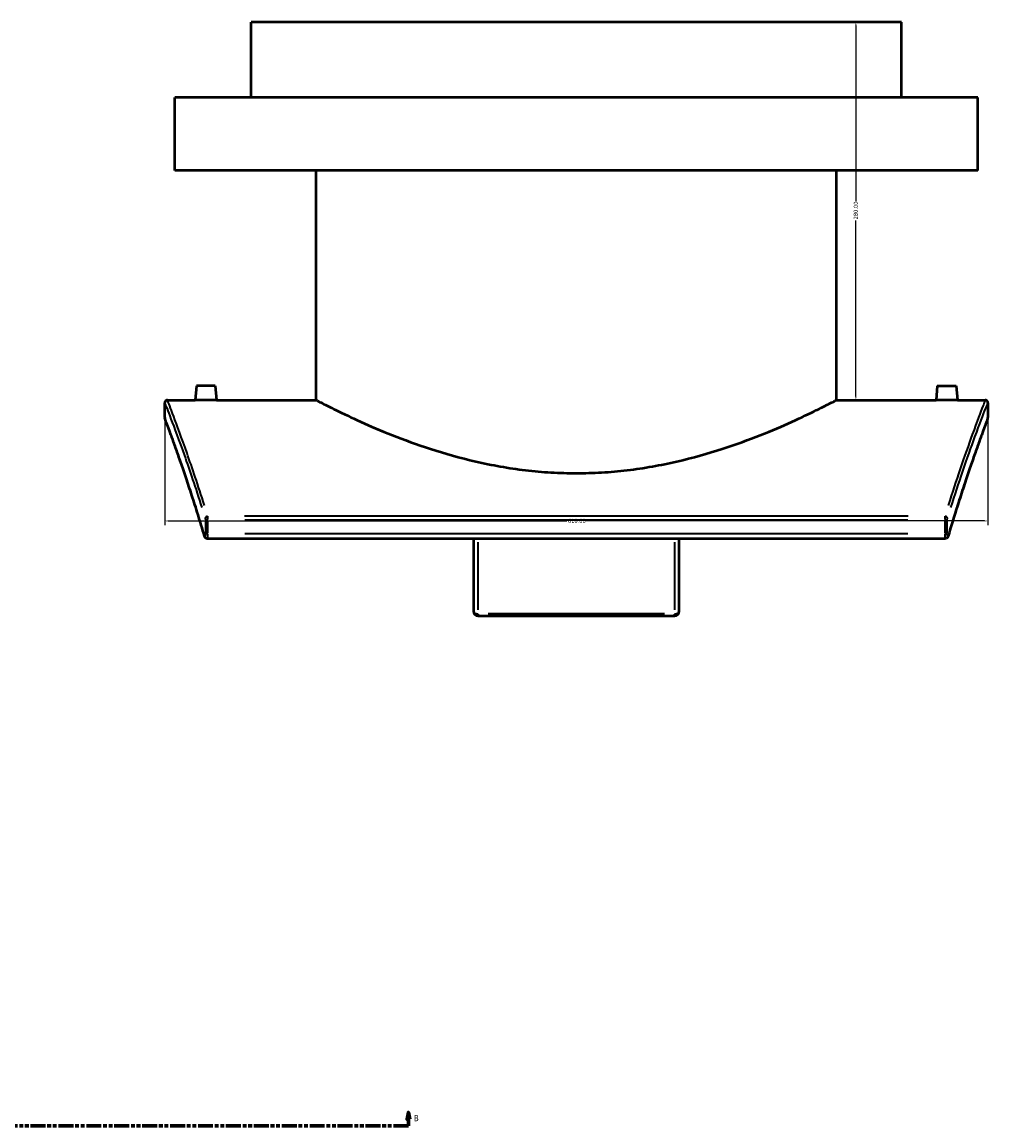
# Model space of a CAD drawing. Header units: millimetres. Extents: x -456 to 1880, y -1245 to 1617.
# Tile 11 of 12: x 947 to 1663, y -196 to 622. Entities that reach past the tile are written whole.
import ezdxf

# ---------------------------------------------------------------- set-up
doc = ezdxf.new("R2010")
doc.units = ezdxf.units.MM
doc.linetypes.add('DOUBLE_DASH_CHAIN', pattern=[1.2403, 0.6614, -0.0827, 0.1654, -0.0827, 0.1654, -0.0827])
for name, color, linetype, lineweight in [('Dimension (ANSI)', 7, 'Continuous', 25), ('Section Line (ANSI)', 7, 'DOUBLE_DASH_CHAIN', 70), ('Visible (ANSI)', 7, 'Continuous', 50), ('Visible Narrow (ANSI)', 7, 'Continuous', 35)]:
    doc.layers.add(name, color=color, linetype=linetype, lineweight=lineweight)
doc.styles.add('Label Text (ANSI)', font='tahoma.ttf')
doc.styles.add('Note Text (ANSI)', font='tahoma.ttf')
doc.dimstyles.new('Default - mm (ANSI)', dxfattribs={"dimtxt": 3.048, "dimasz": 2.5, "dimexe": 3.175, "dimexo": 1.6002, "dimgap": 0.8, "dimtad": 0, "dimtoh": 1, "dimrnd": 1e-08, "dimzin": 4, "dimdsep": 46, "dimtxsty": 'Note Text (ANSI)', "dimcen": 0.09, "dimdle": 10, "dimclrd": 256, "dimclre": 256, "dimclrt": 256, "dimadec": 1, "dimazin": 1, "dimtfac": 1, "dimtofl": 0, "dimtmove": 0, "dimatfit": 3, "dimfxl": 1, "dimtolj": 1, "dimtzin": 4, "dimlwd": -1, "dimlwe": -1, "dimarcsym": 0})

# ---------------------------------------------------------------- blocks, each defined once
blk = doc.blocks.new('2dTransSection0')
at = {"layer": 'Section Line (ANSI)', "linetype": 'Continuous'}
for p, q in [((84.51, -185.84), (83.51, -190.84)), ((84.51, -190.84), (84.51, -185.84)), ((85.51, -190.84), (84.51, -185.84)), ((1233.39, -185.84), (1232.39, -190.84)), ((1233.39, -190.84), (1233.39, -185.84)), ((1234.39, -190.84), (1233.39, -185.84)), ((83.51, -190.84), (85.51, -190.84)), ((84.51, -195.84), (84.51, -190.84)), ((84.51, -195.84), (95.59, -195.84)), ((1222.31, -195.84), (1233.39, -195.84)), ((1232.39, -190.84), (1234.39, -190.84)), ((1233.39, -195.84), (1233.39, -190.84))]:
    blk.add_line(p, q, dxfattribs=at)
at = {"layer": 'Section Line (ANSI)', "linetype": 'DOUBLE_DASH_CHAIN', "ltscale": 16.679235}
blk.add_line((84.51, -195.84), (1233.39, -195.84), dxfattribs=at)
at = {"layer": 'Section Line (ANSI)', "linetype": 'Continuous', "flags": 128}
for points in [[(85.51, -190.84), (84.51, -185.84), (83.51, -190.84), (85.51, -190.84)], [(1234.39, -190.84), (1233.39, -185.84), (1232.39, -190.84), (1234.39, -190.84)]]:
    blk.add_lwpolyline(points, dxfattribs=at)
at = {"layer": 'Section Line (ANSI)'}
for points in [[(85.51, -190.84), (84.51, -185.84), (83.51, -190.84), (85.51, -190.84)], [(1234.39, -190.84), (1233.39, -185.84), (1232.39, -190.84), (1234.39, -190.84)]]:
    blk.add_solid(points, dxfattribs=at)
at = {"layer": 'Section Line (ANSI)', "char_height": 4.57, "attachment_point": 7, "style": 'Label Text (ANSI)'}
for insert in [(77.76, -192.34), (1237.35, -192.34)]:
    blk.add_mtext('B', dxfattribs=dict(at, insert=insert))
blk = doc.blocks.new('*D17')
at = {"layer": 'Defpoints', "color": 0, "transparency": 16777216}
for p in [(1052.79, 328.94), (1662.79, 328.94), (1662.79, 252.33)]:
    blk.add_point(p, dxfattribs=at)
at = {"layer": 'Dimension (ANSI)', "transparency": 16777216}
for p, q in [((1052.79, 327.34), (1052.79, 249.16)), ((1662.79, 327.34), (1662.79, 249.16)), ((1055.29, 252.33), (1350.8, 252.33)), ((1660.29, 252.33), (1364.77, 252.33))]:
    blk.add_line(p, q, dxfattribs=at)
for points in [[(1055.29, 252.75), (1055.29, 251.91), (1052.79, 252.33)], [(1660.29, 252.75), (1660.29, 251.91), (1662.79, 252.33)]]:
    blk.add_solid(points, dxfattribs=at)
at = {"layer": 'Dimension (ANSI)', "color": 230, "true_color": 0xff0080, "transparency": 16777216, "insert": (1351.6, 253.92), "char_height": 3.048, "attachment_point": 1, "style": 'Note Text (ANSI)'}
blk.add_mtext('\\A1;610.00', dxfattribs=at)
blk = doc.blocks.new('*D18')
at = {"layer": 'Defpoints', "color": 0, "transparency": 16777216}
for p in [(1116.79, 621.94), (1564.93, 621.94), (1640.21, 341.94)]:
    blk.add_point(p, dxfattribs=at)
at = {"layer": 'Dimension (ANSI)', "transparency": 16777216}
for p, q in [((1564.93, 619.44), (1564.93, 488.9)), ((1564.93, 344.44), (1564.93, 474.98)), ((1638.61, 341.94), (1561.76, 341.94))]:
    blk.add_line(p, q, dxfattribs=at)
for points in [[(1564.52, 619.44), (1565.35, 619.44), (1564.93, 621.94)], [(1564.52, 344.44), (1565.35, 344.44), (1564.93, 341.94)]]:
    blk.add_solid(points, dxfattribs=at)
at = {"layer": 'Dimension (ANSI)', "color": 230, "true_color": 0xff0080, "transparency": 16777216, "insert": (1563.34, 475.78), "char_height": 3.048, "attachment_point": 1, "rotation": 90, "style": 'Note Text (ANSI)'}
blk.add_mtext('\\A1;280.00', dxfattribs=at)

msp = doc.modelspace()

# ---------------------------------------------------------------- linework, layer by layer
at = {"layer": 'Visible (ANSI)'}
for p, q in [((1598.786, 621.939), (1116.786, 621.939)), ((1116.786, 565.939), (1116.786, 621.939)), ((1598.786, 565.939), (1598.786, 621.939)), ((1655.286, 565.939), (1060.286, 565.939)), ((1060.286, 511.939), (1060.286, 565.939)), ((1655.286, 511.939), (1655.286, 565.939)), ((1655.286, 511.939), (1060.286, 511.939)), ((1164.986, 341.939), (1164.986, 511.939)), ((1550.586, 341.939), (1550.586, 511.939)), ((1076.286, 352.539), (1075.359, 341.939)), ((1090.286, 352.539), (1076.286, 352.539)), ((1090.286, 352.539), (1091.214, 341.939)), ((1625.286, 352.539), (1624.359, 341.939)), ((1625.286, 352.539), (1639.286, 352.539)), ((1639.286, 352.539), (1640.214, 341.939)), ((1052.786, 328.939), (1052.786, 339.939)), ((1054.786, 341.939), (1075.359, 341.939)), ((1091.214, 341.939), (1164.986, 341.939)), ((1550.586, 341.939), (1624.359, 341.939)), ((1640.214, 341.939), (1660.786, 341.939)), ((1662.786, 339.939), (1662.786, 328.939)), ((1084.435, 239.233), (1631.137, 239.233)), ((1281.536, 239.233), (1281.536, 185.581)), ((1434.036, 185.581), (1434.036, 239.233)), ((1285.086, 182.031), (1430.486, 182.031))]:
    msp.add_line(p, q, dxfattribs=at)
for centre, radius, start, end in [((1054.786, 339.939), 2, 90, 180), ((1660.786, 339.939), 2, 0, 90), ((1054.786, 328.939), 2, 180, 200.68051), ((1660.786, 328.939), 2, 339.31949, 0), ((1285.086, 185.581), 3.55, 180, 270), ((1430.486, 185.581), 3.55, 270, 0)]:
    msp.add_arc(centre, radius, start, end, dxfattribs=at)
for points, knots in [([(1091.214, 341.939), (1091.214, 341.939), (1091.015, 341.934), (1090.207, 341.918), (1089.598, 341.907), (1088.191, 341.885), (1087.299, 341.874), (1085.345, 341.858), (1084.283, 341.853), (1083.286, 341.853), (1082.29, 341.853), (1081.228, 341.858), (1079.274, 341.874), (1078.383, 341.885), (1076.976, 341.907), (1076.366, 341.918), (1075.558, 341.934), (1075.359, 341.939), (1075.359, 341.939)], [3.5851669, 3.5851669, 3.5851669, 3.5851669, 3.8838254, 3.8838254, 4.182484, 4.182484, 4.4813533, 4.4813533, 4.7802225, 4.7802225, 4.7802225, 5.0790184, 5.0790184, 5.3778142, 5.3778142, 5.6765462, 5.6765462, 5.9752781, 5.9752781, 5.9752781, 5.9752781]), ([(1164.986, 341.939), (1164.986, 341.939), (1165.284, 341.783), (1166.513, 341.145), (1167.443, 340.663), (1169.942, 339.379), (1171.511, 338.577), (1175.271, 336.682), (1177.461, 335.588), (1184.898, 331.938), (1191.034, 329.003), (1205.105, 322.652), (1213.043, 319.241), (1229.897, 312.561), (1239.43, 309.043), (1260.236, 302.313), (1271.51, 299.107), (1289.247, 295.037), (1295.302, 293.802), (1307.596, 291.642), (1313.836, 290.719), (1326.394, 289.231), (1332.712, 288.668), (1345.309, 287.92), (1351.588, 287.736), (1357.786, 287.736)], [89.1120986, 89.1120986, 89.1120986, 89.1120986, 90.9655357, 90.9655357, 92.8189728, 92.8189728, 94.6724099, 94.6724099, 96.5258469, 96.5258469, 100.2327211, 100.2327211, 103.9395952, 103.9395952, 107.6587293, 107.6587293, 111.3778634, 111.3778634, 113.2374304, 113.2374304, 115.0969974, 115.0969974, 116.9565645, 116.9565645, 118.8161315, 118.8161315, 118.8161315, 118.8161315]), ([(1357.786, 287.736), (1363.985, 287.736), (1370.264, 287.92), (1382.861, 288.668), (1389.179, 289.231), (1401.736, 290.719), (1407.976, 291.642), (1420.271, 293.802), (1426.325, 295.037), (1444.062, 299.107), (1455.337, 302.313), (1476.143, 309.043), (1485.676, 312.561), (1502.529, 319.241), (1510.467, 322.652), (1524.539, 329.003), (1530.674, 331.938), (1538.112, 335.588), (1540.302, 336.682), (1544.061, 338.577), (1545.63, 339.379), (1548.13, 340.663), (1549.06, 341.145), (1550.288, 341.783), (1550.586, 341.939), (1550.586, 341.939)], [0, 0, 0, 0, 1.859567, 1.859567, 3.7191341, 3.7191341, 5.5787011, 5.5787011, 7.4382681, 7.4382681, 11.1574022, 11.1574022, 14.8765363, 14.8765363, 18.5834104, 18.5834104, 22.2902846, 22.2902846, 24.1437217, 24.1437217, 25.9971587, 25.9971587, 27.8505958, 27.8505958, 29.7040329, 29.7040329, 29.7040329, 29.7040329]), ([(1640.214, 341.939), (1640.214, 341.939), (1640.015, 341.934), (1639.207, 341.918), (1638.597, 341.907), (1637.19, 341.885), (1636.298, 341.874), (1634.345, 341.858), (1633.282, 341.853), (1631.29, 341.853), (1630.228, 341.858), (1628.273, 341.874), (1627.382, 341.885), (1625.975, 341.907), (1625.366, 341.918), (1624.558, 341.934), (1624.359, 341.939), (1624.359, 341.939)], [1.1950556, 1.1950556, 1.1950556, 1.1950556, 1.4937876, 1.4937876, 1.7925195, 1.7925195, 2.0913154, 2.0913154, 2.3901112, 2.3901112, 2.6889805, 2.6889805, 2.9878497, 2.9878497, 3.2865083, 3.2865083, 3.5851669, 3.5851669, 3.5851669, 3.5851669]), ([(1082.257, 241.047), (1081.446, 243.801), (1080.641, 246.498), (1079.044, 251.78), (1078.253, 254.363), (1076.687, 259.414), (1075.913, 261.88), (1074.386, 266.693), (1073.634, 269.04), (1072.153, 273.609), (1071.425, 275.833), (1069.997, 280.153), (1069.297, 282.25), (1067.929, 286.315), (1067.261, 288.283), (1065.96, 292.086), (1065.326, 293.922), (1064.098, 297.458), (1063.503, 299.159), (1062.353, 302.423), (1061.799, 303.986), (1060.735, 306.972), (1060.224, 308.395), (1059.25, 311.098), (1058.786, 312.378), (1057.906, 314.794), (1057.491, 315.929), (1056.711, 318.053), (1056.346, 319.042), (1055.67, 320.87), (1055.358, 321.71), (1054.789, 323.239), (1054.532, 323.928), (1054.073, 325.155), (1053.871, 325.693), (1053.438, 326.846), (1053.242, 327.365), (1052.981, 328.059), (1052.915, 328.232), (1052.915, 328.232)], [0, 0, 0, 0, 1.2860187, 1.2860187, 2.5720375, 2.5720375, 3.8580562, 3.8580562, 5.1440749, 5.1440749, 6.4300937, 6.4300937, 7.7161124, 7.7161124, 9.0021311, 9.0021311, 10.2881498, 10.2881498, 11.5741686, 11.5741686, 12.8601873, 12.8601873, 14.146206, 14.146206, 15.4322248, 15.4322248, 16.7182435, 16.7182435, 18.0042622, 18.0042622, 19.290281, 19.290281, 20.5762997, 20.5762997, 21.8623184, 21.8623184, 23.7913465, 23.7913465, 25.7203746, 25.7203746, 25.7203746, 25.7203746]), ([(1662.657, 328.232), (1662.657, 328.232), (1662.628, 328.155), (1662.512, 327.847), (1662.425, 327.616), (1662.193, 327), (1662.048, 326.615), (1661.702, 325.693), (1661.5, 325.155), (1661.041, 323.928), (1660.784, 323.239), (1660.214, 321.71), (1659.903, 320.87), (1659.226, 319.042), (1658.862, 318.054), (1658.082, 315.93), (1657.667, 314.794), (1656.787, 312.379), (1656.323, 311.098), (1655.349, 308.395), (1654.838, 306.972), (1653.774, 303.986), (1653.219, 302.423), (1652.07, 299.159), (1651.475, 297.458), (1650.246, 293.922), (1649.613, 292.086), (1648.311, 288.282), (1647.643, 286.314), (1646.275, 282.249), (1645.575, 280.152), (1644.147, 275.831), (1643.419, 273.608), (1641.938, 269.038), (1641.186, 266.692), (1639.277, 260.676), (1638.108, 256.931), (1635.735, 249.182), (1634.531, 245.177), (1633.316, 241.047)], [25.7203746, 25.7203746, 25.7203746, 25.7203746, 27.0063772, 27.0063772, 28.2923798, 28.2923798, 29.5783824, 29.5783824, 30.864385, 30.864385, 32.1503876, 32.1503876, 33.4363903, 33.4363903, 34.7223929, 34.7223929, 36.0083955, 36.0083955, 37.2943981, 37.2943981, 38.5804007, 38.5804007, 39.8664033, 39.8664033, 41.1524059, 41.1524059, 42.4384085, 42.4384085, 43.7244111, 43.7244111, 45.0104137, 45.0104137, 46.2964163, 46.2964163, 47.5824189, 47.5824189, 49.5114228, 49.5114228, 51.4404267, 51.4404267, 51.4404267, 51.4404267]), ([(1084.435, 239.233), (1084.207, 239.233), (1083.98, 239.272), (1083.563, 239.408), (1083.379, 239.508), (1083.039, 239.742), (1082.903, 239.879), (1082.669, 240.154), (1082.583, 240.29), (1082.447, 240.537), (1082.398, 240.649), (1082.316, 240.857), (1082.284, 240.953), (1082.257, 241.047)], [0.24744144, 0.24744144, 0.24744144, 0.24744144, 0.26080674, 0.26080674, 0.27543671, 0.27543671, 0.29417505, 0.29417505, 0.31693076, 0.31693076, 0.33968646, 0.33968646, 0.36121996, 0.36121996, 0.36121996, 0.36121996]), ([(1083.946, 239.291), (1084.009, 239.275), (1084.075, 239.263), (1084.238, 239.24), (1084.336, 239.233), (1084.435, 239.233)], [0.1039753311, 0.1039753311, 0.1039753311, 0.1039753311, 0.1079938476, 0.1079938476, 0.1137772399, 0.1137772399, 0.1137772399, 0.1137772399]), ([(1633.316, 241.047), (1633.287, 240.948), (1633.253, 240.846), (1633.167, 240.631), (1633.116, 240.518), (1632.976, 240.268), (1632.888, 240.131), (1632.621, 239.826), (1632.44, 239.654), (1631.968, 239.39), (1631.713, 239.293), (1631.335, 239.24), (1631.236, 239.233), (1631.137, 239.233)], [0, 0, 0, 0, 0.02275545, 0.02275545, 0.0455109, 0.0455109, 0.06826634, 0.06826634, 0.09102179, 0.09102179, 0.10799385, 0.10799385, 0.11377724, 0.11377724, 0.11377724, 0.11377724])]:
    msp.add_open_spline(points, degree=3, knots=knots, dxfattribs=at)
at = {"layer": 'Visible Narrow (ANSI)'}
for p, q in [((1603.572, 255.882), (1112, 255.882)), ((1082.898, 252.639), (1082.898, 243.301)), ((1084.702, 253.157), (1082.935, 253.157)), ((1084.834, 243.301), (1084.834, 252.639)), ((1112.129, 253.157), (1603.443, 253.157)), ((1630.739, 252.639), (1630.739, 243.301)), ((1630.87, 253.157), (1632.638, 253.157)), ((1632.675, 243.301), (1632.675, 252.639)), ((1084.702, 242.783), (1082.935, 242.783)), ((1603.443, 242.783), (1112.129, 242.783)), ((1630.87, 242.783), (1632.638, 242.783)), ((1285.086, 186.506), (1285.086, 236.715)), ((1430.486, 236.715), (1430.486, 186.506)), ((1285.086, 183.335), (1285.086, 182.034)), ((1423.216, 183.465), (1292.356, 183.465)), ((1430.486, 182.034), (1430.486, 183.335))]:
    msp.add_line(p, q, dxfattribs=at)
for centre, major_axis, ratio, start_param, end_param in [((1084.691, 254.347), (-1.911, -0.589), 0.752842, 4.554791, 5.8239282), ((1630.882, 254.347), (1.911, -0.589), 0.752842, 0.4592571, 1.7283943), ((1084.175, 241.612), (-1.919, -0.565), 0.7417221, 5.9243574, 6.2642996), ((1631.397, 241.612), (1.919, -0.565), 0.7417221, 0.0188857, 0.3588279), ((1285.086, 185.581), (-3.55, 0), 0.5958499, 0.0785398, 1.4922565), ((1430.486, 185.581), (3.55, 0), 0.5958499, 4.7909288, 6.2046455)]:
    msp.add_ellipse(centre, major_axis=major_axis, ratio=ratio, start_param=start_param, end_param=end_param, dxfattribs=at)
for points, knots in [([(1052.875, 339.712), (1052.903, 339.64), (1052.938, 339.55), (1053.489, 338.135), (1055.017, 334.228), (1059.905, 321.329), (1063.3, 312.238), (1071.175, 289.986), (1075.59, 277.058), (1080.264, 262.304)], [27.1224586, 27.1224586, 27.1224586, 27.1224586, 27.7406239, 27.7406239, 35.3059746, 35.3059746, 43.0308557, 43.0308557, 50.3703079, 50.3703079, 50.3703079, 50.3703079]), ([(1082.206, 263.882), (1077.542, 278.716), (1073.136, 291.715), (1065.278, 314.087), (1061.89, 323.228), (1057.012, 336.197), (1055.487, 340.126), (1054.937, 341.548), (1054.903, 341.638), (1054.875, 341.71)], [-50.3703079, -50.3703079, -50.3703079, -50.3703079, -43.0308557, -43.0308557, -35.3059746, -35.3059746, -27.7406239, -27.7406239, -27.1224586, -27.1224586, -27.1224586, -27.1224586]), ([(1660.695, 341.708), (1660.49, 341.177), (1659.929, 339.724), (1657.417, 333.164), (1654.727, 326.104), (1648.543, 309.114), (1645.416, 300.328), (1639.269, 282.229), (1636.371, 273.436), (1633.367, 263.882)], [-24.5393658, -24.5393658, -24.5393658, -24.5393658, -20.031061, -20.031061, -12.0377545, -12.0377545, -6.0188772, -6.0188772, -1.2915456, -1.2915456, -1.2915456, -1.2915456]), ([(1635.309, 262.304), (1638.319, 271.807), (1641.223, 280.552), (1647.383, 298.553), (1650.517, 307.292), (1656.714, 324.189), (1659.41, 331.211), (1661.927, 337.736), (1662.489, 339.181), (1662.695, 339.709)], [1.2915456, 1.2915456, 1.2915456, 1.2915456, 6.0188772, 6.0188772, 12.0377545, 12.0377545, 20.031061, 20.031061, 24.5393658, 24.5393658, 24.5393658, 24.5393658]), ([(1079.814, 249.718), (1076.892, 259.362), (1074.063, 268.247), (1068.039, 286.558), (1064.96, 295.462), (1058.815, 312.81), (1056.123, 320.045), (1053.632, 326.704), (1053.08, 328.168), (1052.877, 328.704)], [1.2860187, 1.2860187, 1.2860187, 1.2860187, 5.9746993, 5.9746993, 11.9493987, 11.9493987, 19.9698242, 19.9698242, 24.4343559, 24.4343559, 24.4343559, 24.4343559]), ([(1662.698, 328.707), (1662.674, 328.642), (1662.644, 328.563), (1662.127, 327.194), (1660.646, 323.292), (1655.934, 310.461), (1652.697, 301.512), (1644.98, 278.97), (1640.49, 265.341), (1635.758, 249.718)], [27.0063772, 27.0063772, 27.0063772, 27.0063772, 27.5483014, 27.5483014, 35.035022, 35.035022, 42.5589916, 42.5589916, 50.1544241, 50.1544241, 50.1544241, 50.1544241]), ([(1082.767, 254.303), (1082.775, 254.274), (1082.783, 254.245), (1082.832, 254.041), (1082.863, 253.829), (1082.89, 253.479), (1082.896, 253.353), (1082.897, 253.226)], [0.00682852, 0.00682852, 0.00682852, 0.00682852, 0.01975867, 0.01975867, 0.09164285, 0.09164285, 0.12974194, 0.12974194, 0.12974194, 0.12974194]), ([(1084.834, 253.314), (1084.832, 253.604), (1084.827, 253.893), (1084.8, 254.696), (1084.768, 255.18), (1084.719, 255.647), (1084.712, 255.716), (1084.704, 255.781)], [-0.12974194, -0.12974194, -0.12974194, -0.12974194, -0.09164285, -0.09164285, -0.01975867, -0.01975867, -0.00682852, -0.00682852, -0.00682852, -0.00682852]), ([(1630.869, 255.781), (1630.836, 255.51), (1630.807, 255.186), (1630.767, 254.514), (1630.753, 254.174), (1630.742, 253.655), (1630.74, 253.485), (1630.739, 253.314)], [-0.12974194, -0.12974194, -0.12974194, -0.12974194, -0.076074, -0.076074, -0.02925923, -0.02925923, -0.00682852, -0.00682852, -0.00682852, -0.00682852]), ([(1632.675, 253.226), (1632.676, 253.3), (1632.678, 253.375), (1632.69, 253.601), (1632.703, 253.75), (1632.744, 254.043), (1632.772, 254.184), (1632.806, 254.303)], [0.00682852, 0.00682852, 0.00682852, 0.00682852, 0.02925923, 0.02925923, 0.076074, 0.076074, 0.12974194, 0.12974194, 0.12974194, 0.12974194]), ([(1082.895, 242.603), (1082.894, 242.566), (1082.892, 242.529), (1082.883, 242.339), (1082.869, 242.191), (1082.826, 241.876), (1082.793, 241.718), (1082.702, 241.426), (1082.64, 241.312), (1082.497, 241.202), (1082.415, 241.235), (1082.318, 241.398), (1082.295, 241.446), (1082.273, 241.504)], [0.018061, 0.018061, 0.018061, 0.018061, 0.02926004, 0.02926004, 0.0760761, 0.0760761, 0.13693698, 0.13693698, 0.21605612, 0.21605612, 0.31203642, 0.31203642, 0.34315896, 0.34315896, 0.34315896, 0.34315896]), ([(1084.466, 239.244), (1084.482, 239.254), (1084.497, 239.273), (1084.577, 239.415), (1084.639, 239.674), (1084.729, 240.345), (1084.763, 240.706), (1084.806, 241.426), (1084.819, 241.766), (1084.83, 242.243), (1084.832, 242.371), (1084.833, 242.5)], [-0.23506937, -0.23506937, -0.23506937, -0.23506937, -0.21605612, -0.21605612, -0.13693698, -0.13693698, -0.0760761, -0.0760761, -0.02926004, -0.02926004, -0.01237207, -0.01237207, -0.01237207, -0.01237207]), ([(1630.74, 242.5), (1630.741, 242.317), (1630.745, 242.136), (1630.769, 241.248), (1630.813, 240.599), (1630.927, 239.707), (1630.992, 239.422), (1631.075, 239.273), (1631.091, 239.254), (1631.107, 239.243)], [-0.34884785, -0.34884785, -0.34884785, -0.34884785, -0.32484429, -0.32484429, -0.22906527, -0.22906527, -0.14518221, -0.14518221, -0.12614938, -0.12614938, -0.12614938, -0.12614938]), ([(1633.299, 241.504), (1633.29, 241.48), (1633.281, 241.457), (1633.236, 241.357), (1633.197, 241.299), (1633.104, 241.223), (1633.05, 241.222), (1632.929, 241.315), (1632.863, 241.44), (1632.75, 241.829), (1632.705, 242.113), (1632.682, 242.482), (1632.68, 242.542), (1632.678, 242.603)], [0.018061, 0.018061, 0.018061, 0.018061, 0.03102184, 0.03102184, 0.08065678, 0.08065678, 0.14518221, 0.14518221, 0.22906527, 0.22906527, 0.32484429, 0.32484429, 0.34315899, 0.34315899, 0.34315899, 0.34315899])]:
    msp.add_open_spline(points, degree=3, knots=knots, dxfattribs=at)

# ---------------------------------------------------------------- block references
at = {"layer": 'Section Line (ANSI)'}
msp.add_blockref('2dTransSection0', (0, 0), dxfattribs=at)

# ---------------------------------------------------------------- dimensions: what is measured, and where the dimension line sits
at = {"layer": 'Dimension (ANSI)'}
for base, p1, p2, angle, override, picture, middle in [((1564.933, 621.939), (1640.214, 341.939), (1116.786, 621.939), 270, {"dimtoh": 0, "dimdec": 2, "dimse2": 1, "dimtp": 0, "dimtm": 0, "dimtdec": 2, "dimatfit": 1}, '*D18', (1564.933, 481.939)), ((1662.786, 252.33), (1052.786, 328.939), (1662.786, 328.939), 180, {"dimtoh": 0, "dimdec": 2, "dimtp": 0, "dimtm": 0, "dimtdec": 2, "dimatfit": 1}, '*D17', (1357.786, 252.33))]:
    dim = msp.add_linear_dim(base=base, p1=p1, p2=p2, angle=angle, dimstyle='Default - mm (ANSI)', override=override, dxfattribs=at)
    dim.commit()
    dim.dimension.update_dxf_attribs({"geometry": picture, "text_midpoint": middle, "dimtype": 160})

doc.saveas('drawing.dxf')
